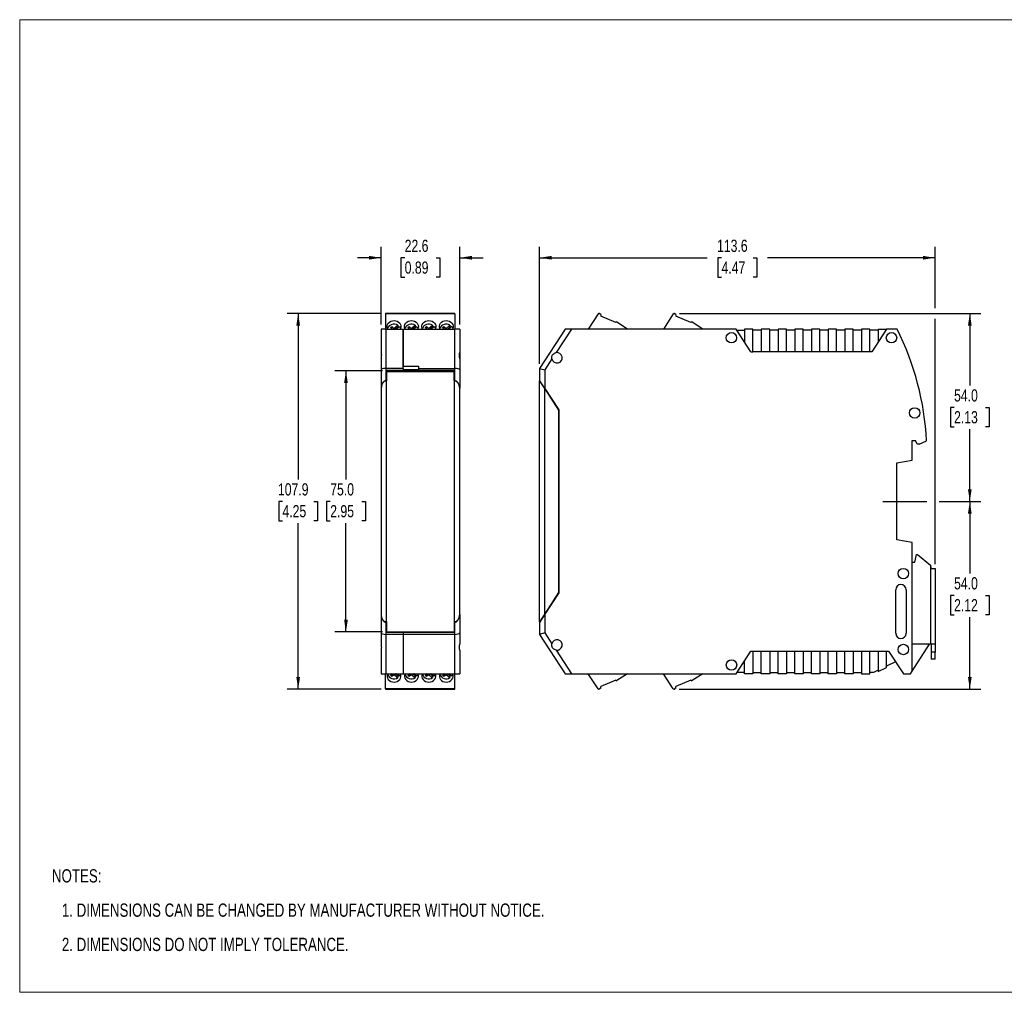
# Model space of a CAD drawing. Header units: millimetres. Extents: x 0 to 432, y 0 to 279.
# Tile 1 of 2: x 0 to 283, y 0 to 279. Entities that reach past the tile are written whole.
import ezdxf

# ---------------------------------------------------------------- set-up
doc = ezdxf.new("R2010")
doc.units = ezdxf.units.MM
doc.linetypes.add('CENTERX2', pattern=[20.32, 12.7, -2.54, 2.54, -2.54])
doc.layers.add('CENTER', color=40, linetype='CENTERX2')
doc.layers.add('DIMENSIONS', color=140, linetype='Continuous', lineweight=25)
doc.layers.add('TEXT', color=140, linetype='Continuous', lineweight=25)
doc.styles.add('SLDTEXTSTYLE0', font='TXT', dxfattribs={"width": 0.75})
doc.dimstyles.new('SLDDIMSTYLE0', dxfattribs={"dimtxt": 3.5, "dimasz": 3.5, "dimexe": 0, "dimexo": 0.0625, "dimgap": 0.875, "dimtad": 0, "dimtih": 1, "dimtoh": 1, "dimdec": 1, "dimrnd": 1e-09, "dimzin": 4, "dimdsep": 46, "dimtxsty": 'SLDTEXTSTYLE0', "dimsah": 1, "dimcen": 0.09, "dimadec": 0, "dimazin": 1, "dimtfac": 1, "dimtdec": 1, "dimtofl": 0, "dimtmove": 0, "dimatfit": 3, "dimfxl": 0, "dimfrac": 2, "dimtolj": 1, "dimtzin": 12, "dimarcsym": 0})
doc.dimstyles.new('SLDDIMSTYLE1', dxfattribs={"dimtxt": 3.5, "dimasz": 3.5, "dimexe": 0, "dimexo": 0.0625, "dimgap": 0.875, "dimtad": 0, "dimtih": 1, "dimtoh": 1, "dimdec": 1, "dimrnd": 1e-09, "dimzin": 12, "dimdsep": 46, "dimtxsty": 'SLDTEXTSTYLE0', "dimsah": 1, "dimcen": 0.09, "dimadec": 0, "dimazin": 3, "dimtfac": 1, "dimtdec": 1, "dimtofl": 0, "dimtmove": 0, "dimatfit": 3, "dimfxl": 0, "dimfrac": 2, "dimtolj": 1, "dimtzin": 12, "dimarcsym": 0})
doc.dimstyles.new('SLDDIMSTYLE2', dxfattribs={"dimtxt": 3.5, "dimasz": 3.5, "dimexe": 0, "dimexo": 0.0625, "dimgap": 0.875, "dimtad": 0, "dimtih": 1, "dimtoh": 1, "dimdec": 1, "dimrnd": 1e-09, "dimzin": 12, "dimdsep": 46, "dimtxsty": 'SLDTEXTSTYLE0', "dimsah": 1, "dimcen": 0.09, "dimadec": 0, "dimazin": 3, "dimtfac": 1, "dimtdec": 1, "dimtmove": 0, "dimatfit": 0, "dimfxl": 0, "dimfrac": 2, "dimtolj": 1, "dimtzin": 12, "dimarcsym": 0})

# ---------------------------------------------------------------- blocks, each defined once
blk = doc.blocks.new('SW_NOTE_0')
at = {"layer": 'TEXT', "color": 0, "char_height": 3.81, "attachment_point": 1, "style": 'SLDTEXTSTYLE0'}
for s, insert in [('NOTES:', (0, 4.91)), ('1. DIMENSIONS CAN BE CHANGED BY MANUFACTURER WITHOUT NOTICE.', (2.86, -4.94)), ('2. DIMENSIONS DO NOT IMPLY TOLERANCE.', (2.86, -14.79))]:
    blk.add_mtext(s, dxfattribs=dict(at, insert=insert))
blk = doc.blocks.new('_D')
at = {"layer": 'DIMENSIONS'}
for p, q in [((264.14, 141.03), (276.13, 141.03)), ((272.96, 141.03), (272.96, 120.34)), ((268.43, 114.02), (267.36, 114.02)), ((267.36, 114.02), (267.36, 108.46)), ((277.48, 114.02), (278.55, 114.02)), ((278.55, 114.02), (278.55, 108.46)), ((267.36, 108.46), (268.43, 108.46)), ((272.96, 87.06), (272.96, 107.75)), ((278.55, 108.46), (277.48, 108.46)), ((189.46, 87.06), (276.13, 87.06))]:
    blk.add_line(p, q, dxfattribs=at)
for points in [[(272.96, 141.03), (272.42, 137.53), (273.49, 137.53)], [(272.96, 87.06), (273.49, 90.56), (272.42, 90.56)]]:
    blk.add_solid(points, dxfattribs=at)
at = {"layer": 'DIMENSIONS', "char_height": 3.5, "attachment_point": 1, "style": 'SLDTEXTSTYLE0'}
for s, insert in [('54.0', (268.43, 119.24)), ('2.12', (268.43, 112.97))]:
    blk.add_mtext(s, dxfattribs=dict(at, insert=insert))
blk = doc.blocks.new('_D_1')
at = {"layer": 'DIMENSIONS'}
for p, q in [((189.55, 195.01), (276.13, 195.01)), ((272.96, 195.01), (272.96, 174.31)), ((268.43, 167.99), (267.36, 167.99)), ((267.36, 167.99), (267.36, 162.44)), ((277.48, 167.99), (278.55, 167.99)), ((278.55, 167.99), (278.55, 162.44)), ((267.36, 162.44), (268.43, 162.44)), ((272.96, 141.03), (272.96, 161.73)), ((278.55, 162.44), (277.48, 162.44)), ((264.14, 141.03), (276.13, 141.03))]:
    blk.add_line(p, q, dxfattribs=at)
for points in [[(272.96, 195.01), (272.42, 191.51), (273.49, 191.51)], [(272.96, 141.03), (273.49, 144.53), (272.42, 144.53)]]:
    blk.add_solid(points, dxfattribs=at)
at = {"layer": 'DIMENSIONS', "char_height": 3.5, "attachment_point": 1, "style": 'SLDTEXTSTYLE0'}
for s, insert in [('54.0', (268.43, 173.22)), ('2.13', (268.43, 166.95))]:
    blk.add_mtext(s, dxfattribs=dict(at, insert=insert))
blk = doc.blocks.new('_D_2')
at = {"layer": 'DIMENSIONS'}
for p, q in [((149.36, 180.5), (149.36, 214.18)), ((262.96, 196.51), (262.96, 214.18)), ((149.36, 211.01), (197.49, 211.01)), ((201.63, 210.98), (200.56, 210.98)), ((200.56, 210.98), (200.56, 205.43)), ((210.68, 210.98), (211.75, 210.98)), ((211.75, 210.98), (211.75, 205.43)), ((262.96, 211.01), (214.82, 211.01)), ((200.56, 205.43), (201.63, 205.43)), ((211.75, 205.43), (210.68, 205.43)), ((262.96, 123), (262.96, 193.51))]:
    blk.add_line(p, q, dxfattribs=at)
for points in [[(149.36, 211.01), (152.86, 210.47), (152.86, 211.55)], [(262.96, 211.01), (259.46, 211.55), (259.46, 210.47)]]:
    blk.add_solid(points, dxfattribs=at)
at = {"layer": 'DIMENSIONS', "char_height": 3.5, "attachment_point": 1, "style": 'SLDTEXTSTYLE0'}
for s, insert in [('113.6', (200.34, 216.2)), ('4.47', (201.63, 209.94))]:
    blk.add_mtext(s, dxfattribs=dict(at, insert=insert))
blk = doc.blocks.new('_D_3')
at = {"layer": 'DIMENSIONS'}
for p, q in [((103.82, 191.8), (103.82, 214.18)), ((126.42, 191.8), (126.42, 214.18)), ((103.82, 211.01), (97.09, 211.01)), ((110.6, 210.98), (109.53, 210.98)), ((109.53, 210.98), (109.53, 205.43)), ((119.65, 210.98), (120.71, 210.98)), ((120.71, 210.98), (120.71, 205.43)), ((126.42, 211.01), (133.15, 211.01)), ((109.53, 205.43), (110.6, 205.43)), ((120.71, 205.43), (119.65, 205.43))]:
    blk.add_line(p, q, dxfattribs=at)
for points in [[(103.82, 211.01), (100.32, 211.55), (100.32, 210.47)], [(126.42, 211.01), (129.92, 210.47), (129.92, 211.55)]]:
    blk.add_solid(points, dxfattribs=at)
at = {"layer": 'DIMENSIONS', "char_height": 3.5, "attachment_point": 1, "style": 'SLDTEXTSTYLE0'}
for s, insert in [('22.6', (110.6, 216.2)), ('0.89', (110.6, 209.94))]:
    blk.add_mtext(s, dxfattribs=dict(at, insert=insert))
blk = doc.blocks.new('_D_4')
at = {"layer": 'DIMENSIONS'}
for p, q in [((104.21, 178.53), (90.56, 178.53)), ((93.73, 178.53), (93.73, 147.32)), ((89.21, 141), (88.14, 141)), ((88.14, 141), (88.14, 135.45)), ((98.26, 141), (99.33, 141)), ((99.33, 141), (99.33, 135.45)), ((88.14, 135.45), (89.21, 135.45)), ((93.73, 103.53), (93.73, 134.74)), ((99.33, 135.45), (98.26, 135.45)), ((104.21, 103.53), (90.56, 103.53))]:
    blk.add_line(p, q, dxfattribs=at)
for points in [[(93.73, 178.53), (93.2, 175.03), (94.27, 175.03)], [(93.73, 103.53), (94.27, 107.03), (93.2, 107.03)]]:
    blk.add_solid(points, dxfattribs=at)
at = {"layer": 'DIMENSIONS', "char_height": 3.5, "attachment_point": 1, "style": 'SLDTEXTSTYLE0'}
for s, insert in [('75.0', (89.21, 146.23)), ('2.95', (89.21, 139.96))]:
    blk.add_mtext(s, dxfattribs=dict(at, insert=insert))
blk = doc.blocks.new('_D_5')
at = {"layer": 'DIMENSIONS'}
for p, q in [((103.8, 195.01), (76.83, 195.01)), ((80, 195.01), (80, 147.33)), ((75.48, 141.01), (74.41, 141.01)), ((74.41, 141.01), (74.41, 135.45)), ((84.53, 141.01), (85.6, 141.01)), ((85.6, 141.01), (85.6, 135.45)), ((74.41, 135.45), (75.48, 135.45)), ((80, 87.06), (80, 134.74)), ((85.6, 135.45), (84.53, 135.45)), ((103.8, 87.06), (76.83, 87.06))]:
    blk.add_line(p, q, dxfattribs=at)
for points in [[(80, 195.01), (79.47, 191.51), (80.54, 191.51)], [(80, 87.06), (80.54, 90.56), (79.47, 90.56)]]:
    blk.add_solid(points, dxfattribs=at)
at = {"layer": 'DIMENSIONS', "char_height": 3.5, "attachment_point": 1, "style": 'SLDTEXTSTYLE0'}
for s, insert in [('107.9', (74.19, 146.23)), ('4.25', (75.48, 139.96))]:
    blk.add_mtext(s, dxfattribs=dict(at, insert=insert))

msp = doc.modelspace()

# ---------------------------------------------------------------- linework, layer by layer
at = {"color": 7, "linetype": 'Continuous', "lineweight": 18}
for p, q in [((0, 0), (0, 279.4)), ((0, 279.4), (431.8, 279.4)), ((0, 0), (431.8, 0))]:
    msp.add_line(p, q, dxfattribs=at)
for p, q in [((125.02, 195.01), (105.07, 195.01)), ((105.07, 195.01), (105.07, 194.92)), ((105.07, 194.92), (105.07, 190.53)), ((125.02, 194.92), (105.07, 194.92)), ((125.02, 194.92), (125.02, 195.01)), ((125.02, 194.92), (125.02, 190.53)), ((166.18, 194.92), (163.33, 190.53)), ((166.93, 194.7), (166.45, 194.98)), ((166.93, 194.7), (166.91, 194.25)), ((171.23, 192.42), (166.91, 194.25)), ((171.23, 192.42), (171.27, 192.47)), ((174.63, 190.53), (171.54, 192.53)), ((187.78, 194.92), (184.93, 190.53)), ((188.53, 194.7), (188.05, 194.98)), ((188.53, 194.7), (188.51, 194.25)), ((192.83, 192.42), (188.51, 194.25)), ((192.83, 192.42), (192.87, 192.47)), ((196.23, 190.53), (193.15, 192.53)), ((103.82, 190.53), (103.82, 183.76)), ((105.32, 190.53), (103.82, 190.53)), ((105.32, 190.53), (110.12, 190.53)), ((105.32, 179.23), (105.32, 190.53)), ((106.5, 190.93), (106.87, 191.25)), ((106.98, 190.53), (106.5, 190.93)), ((106.82, 190.66), (106.87, 190.7)), ((106.87, 191.25), (107.48, 190.73)), ((106.87, 190.7), (106.87, 191.25)), ((106.87, 190.7), (107.07, 190.53)), ((107.48, 190.73), (108.61, 191.68)), ((107.48, 190.53), (107.48, 190.73)), ((108.61, 191.14), (107.89, 190.53)), ((109.11, 191.27), (108.23, 190.53)), ((108.61, 191.68), (108.61, 191.14)), ((110.12, 190.53), (110.12, 179.86)), ((110.12, 190.53), (124.92, 190.53)), ((110.12, 179.23), (110.12, 190.53)), ((111.5, 190.93), (111.87, 191.25)), ((111.98, 190.53), (111.5, 190.93)), ((111.82, 190.66), (111.87, 190.7)), ((111.87, 191.25), (112.48, 190.73)), ((111.87, 190.7), (111.87, 191.25)), ((111.87, 190.7), (112.07, 190.53)), ((112.48, 190.73), (113.61, 191.68)), ((112.48, 190.53), (112.48, 190.73)), ((113.61, 191.14), (112.89, 190.53)), ((114.11, 191.27), (113.23, 190.53)), ((113.61, 191.68), (113.61, 191.14)), ((116.5, 190.93), (116.87, 191.25)), ((116.98, 190.53), (116.5, 190.93)), ((116.82, 190.66), (116.87, 190.7)), ((116.87, 191.25), (117.48, 190.73)), ((116.87, 190.7), (116.87, 191.25)), ((116.87, 190.7), (117.07, 190.53)), ((117.48, 190.73), (118.61, 191.68)), ((117.48, 190.53), (117.48, 190.73)), ((118.61, 191.14), (117.89, 190.53)), ((119.11, 191.27), (118.23, 190.53)), ((118.61, 191.68), (118.61, 191.14)), ((121.5, 190.93), (121.87, 191.25)), ((121.98, 190.53), (121.5, 190.93)), ((121.82, 190.66), (121.87, 190.7)), ((121.87, 191.25), (122.48, 190.73)), ((121.87, 190.7), (121.87, 191.25)), ((121.87, 190.7), (122.07, 190.53)), ((122.48, 190.73), (123.61, 191.68)), ((122.48, 190.53), (122.48, 190.73)), ((123.61, 191.14), (122.89, 190.53)), ((124.11, 191.27), (123.23, 190.53)), ((123.61, 191.68), (123.61, 191.14)), ((124.92, 190.53), (124.92, 179.23)), ((126.42, 190.53), (124.92, 190.53)), ((126.42, 190.53), (126.42, 183.76)), ((156.69, 190.53), (149.36, 179.23)), ((158.48, 190.53), (154.08, 183.76)), ((158.48, 190.53), (156.69, 190.53)), ((205.86, 190.53), (158.48, 190.53)), ((210.08, 184.03), (205.86, 190.53)), ((206.05, 190.23), (208.26, 190.23)), ((208.26, 190.53), (208.26, 186.83)), ((210.66, 190.53), (208.26, 190.53)), ((210.66, 184.03), (210.66, 190.53)), ((213.06, 190.23), (210.66, 190.23)), ((213.06, 190.53), (213.06, 184.03)), ((215.46, 190.53), (213.06, 190.53)), ((215.46, 184.03), (215.46, 190.53)), ((217.86, 190.23), (215.46, 190.23)), ((217.86, 190.53), (217.86, 184.03)), ((220.26, 190.53), (217.86, 190.53)), ((220.26, 184.03), (220.26, 190.53)), ((222.66, 190.23), (220.26, 190.23)), ((222.66, 190.53), (222.66, 184.03)), ((225.06, 190.53), (222.66, 190.53)), ((225.06, 184.03), (225.06, 190.53)), ((227.46, 190.23), (225.06, 190.23)), ((227.46, 190.53), (227.46, 184.03)), ((229.86, 190.53), (227.46, 190.53)), ((229.86, 184.03), (229.86, 190.53)), ((232.26, 190.23), (229.86, 190.23)), ((232.26, 190.53), (232.26, 184.03)), ((234.66, 190.53), (232.26, 190.53)), ((234.66, 184.03), (234.66, 190.53)), ((237.06, 190.23), (234.66, 190.23)), ((237.06, 190.53), (237.06, 184.03)), ((239.46, 190.53), (237.06, 190.53)), ((239.46, 184.03), (239.46, 190.53)), ((241.86, 190.23), (239.46, 190.23)), ((241.86, 190.53), (241.86, 184.03)), ((244.26, 190.53), (241.86, 190.53)), ((244.26, 184.03), (244.26, 190.53)), ((246.66, 190.23), (244.26, 190.23)), ((249.06, 190.53), (244.83, 184.03)), ((246.66, 190.53), (246.66, 186.83)), ((246.66, 190.53), (249.06, 190.53)), ((252.05, 190.53), (249.06, 190.53)), ((210.08, 184.03), (210.66, 184.03)), ((213.06, 184.03), (210.66, 184.03)), ((215.46, 184.03), (213.06, 184.03)), ((217.86, 184.03), (215.46, 184.03)), ((220.26, 184.03), (217.86, 184.03)), ((222.66, 184.03), (220.26, 184.03)), ((225.06, 184.03), (222.66, 184.03)), ((227.46, 184.03), (225.06, 184.03)), ((229.86, 184.03), (227.46, 184.03)), ((232.26, 184.03), (229.86, 184.03)), ((234.66, 184.03), (232.26, 184.03)), ((237.06, 184.03), (234.66, 184.03)), ((239.46, 184.03), (237.06, 184.03)), ((241.86, 184.03), (239.46, 184.03)), ((244.26, 184.03), (241.86, 184.03)), ((244.83, 184.03), (244.26, 184.03)), ((103.82, 183.76), (103.82, 181.93)), ((103.82, 181.93), (103.82, 178.79)), ((126.42, 183.76), (126.42, 181.93)), ((126.42, 181.93), (126.42, 178.79)), ((152.9, 181.93), (150.86, 178.79)), ((103.82, 178.79), (103.82, 173.47)), ((105.32, 175.78), (105.32, 179.23)), ((110.12, 179.23), (105.32, 179.23)), ((105.42, 178.68), (105.42, 175.78)), ((105.42, 178.68), (110.12, 178.68)), ((105.48, 178.53), (124.78, 178.53)), ((105.48, 178.53), (105.48, 178.23)), ((105.48, 175.63), (105.48, 178.23)), ((124.78, 178.23), (105.48, 178.23)), ((110.12, 179.86), (114.62, 179.86)), ((110.12, 179.23), (110.12, 178.68)), ((110.12, 178.89), (114.62, 178.89)), ((110.12, 178.53), (110.12, 178.68)), ((114.62, 179.23), (114.62, 179.86)), ((114.62, 179.23), (124.92, 179.23)), ((114.62, 178.68), (114.62, 179.23)), ((114.62, 178.68), (124.82, 178.68)), ((124.78, 178.23), (124.78, 178.53)), ((124.78, 178.23), (124.78, 175.63)), ((124.82, 175.78), (124.82, 178.68)), ((124.92, 179.23), (124.92, 175.78)), ((126.42, 178.79), (126.42, 173.51)), ((149.36, 179.23), (150.86, 178.79)), ((149.36, 179.23), (149.36, 175.78)), ((150.86, 178.79), (150.86, 173.47)), ((105.32, 175.78), (105.42, 175.78)), ((105.33, 175.63), (105.33, 106.43)), ((105.48, 175.63), (105.33, 175.63)), ((105.48, 178.01), (105.42, 178.01)), ((105.42, 176.66), (105.48, 176.66)), ((105.42, 175.63), (105.42, 175.78)), ((124.82, 178.01), (124.78, 178.01)), ((124.78, 176.66), (124.82, 176.66)), ((124.93, 175.63), (124.78, 175.63)), ((124.82, 175.78), (124.92, 175.78)), ((124.82, 175.78), (124.82, 175.63)), ((124.93, 106.43), (124.93, 175.63)), ((150.86, 173.47), (149.36, 175.78)), ((149.36, 175.78), (149.36, 175.63)), ((149.36, 106.43), (149.36, 175.63)), ((149.36, 175.63), (150.86, 173.32)), ((103.82, 173.47), (103.82, 167.31)), ((103.83, 173.32), (103.83, 108.74)), ((126.43, 108.74), (126.43, 173.32)), ((150.61, 173.86), (150.61, 173.71)), ((150.81, 173.55), (150.81, 173.4)), ((150.86, 173.47), (154.86, 167.31)), ((150.86, 173.32), (154.81, 167.24)), ((150.86, 108.74), (150.86, 173.32)), ((103.82, 167.31), (103.83, 167.31)), ((103.82, 167.31), (103.82, 114.75)), ((154.81, 167.24), (154.81, 114.82)), ((154.86, 167.31), (154.86, 114.75)), ((256.36, 158.53), (257.36, 158.53)), ((256.36, 152.85), (256.36, 158.53)), ((257.87, 157.43), (257.36, 158.53)), ((258.36, 157.43), (260.51, 158.44)), ((258.36, 157.43), (257.87, 157.43)), ((252.01, 152.08), (256.36, 152.85)), ((252.01, 129.98), (252.01, 152.08)), ((256.36, 129.21), (252.01, 129.98)), ((256.36, 92.26), (256.36, 129.21)), ((257.16, 123.53), (257.66, 125.73)), ((257.66, 125.73), (257.96, 125.73)), ((257.96, 125.73), (261.66, 122.73)), ((256.36, 123.53), (257.16, 123.53)), ((261.66, 122.73), (261.66, 121.73)), ((261.86, 122.18), (261.66, 122.18)), ((261.66, 121.73), (261.66, 100.03)), ((261.66, 121.73), (262.96, 121.73)), ((261.86, 121.73), (261.86, 122.18)), ((262.96, 121.73), (262.96, 100.03)), ((103.82, 114.75), (103.82, 108.59)), ((103.83, 114.75), (103.82, 114.75)), ((154.81, 114.82), (150.86, 108.74)), ((154.86, 114.75), (150.86, 108.59)), ((251.66, 103.13), (251.66, 115.63)), ((254.66, 115.63), (254.66, 103.13)), ((103.82, 108.59), (103.82, 103.27)), ((126.42, 108.55), (126.42, 103.27)), ((150.86, 108.74), (149.36, 106.43)), ((150.86, 108.59), (149.36, 106.28)), ((150.61, 108.36), (150.61, 108.21)), ((150.81, 108.66), (150.81, 108.51)), ((150.86, 108.59), (150.86, 103.27)), ((105.32, 102.83), (105.32, 106.28)), ((105.32, 106.28), (105.42, 106.28)), ((105.33, 106.43), (105.48, 106.43)), ((105.42, 106.28), (105.42, 106.43)), ((105.42, 106.28), (105.42, 103.38)), ((105.48, 103.53), (105.48, 106.43)), ((124.78, 106.43), (124.93, 106.43)), ((124.78, 106.43), (124.78, 103.53)), ((124.82, 106.43), (124.82, 106.28)), ((124.82, 106.28), (124.82, 103.38)), ((124.82, 106.28), (124.92, 106.28)), ((124.92, 106.28), (124.92, 102.83)), ((149.36, 106.43), (149.36, 106.28)), ((149.36, 106.28), (149.36, 102.83)), ((103.82, 103.27), (103.82, 100.13)), ((105.32, 91.53), (105.32, 102.83)), ((110.12, 102.83), (105.32, 102.83)), ((110.12, 103.38), (105.42, 103.38)), ((105.48, 103.53), (124.78, 103.53)), ((110.12, 103.53), (110.12, 103.38)), ((110.12, 103.38), (110.12, 102.83)), ((124.82, 103.38), (110.12, 103.38)), ((124.92, 102.83), (110.12, 102.83)), ((110.12, 102.83), (110.12, 91.53)), ((124.92, 102.83), (124.92, 91.53)), ((126.42, 103.27), (126.42, 100.13)), ((150.86, 103.27), (149.36, 102.83)), ((149.36, 102.83), (156.69, 91.53)), ((150.86, 103.27), (152.9, 100.13)), ((261.66, 100.03), (256.36, 100.03)), ((256.36, 92.26), (261.4, 100.03)), ((262.96, 100.03), (261.66, 100.03)), ((261.86, 100.03), (261.86, 97.73)), ((262.96, 100.03), (262.96, 97.73)), ((103.82, 98.31), (103.82, 91.53)), ((126.42, 98.31), (126.42, 91.53)), ((154.08, 98.31), (158.48, 91.53)), ((205.86, 91.53), (210.08, 98.03)), ((210.08, 98.03), (210.66, 98.03)), ((210.66, 98.03), (213.06, 98.03)), ((210.66, 98.03), (210.66, 91.53)), ((213.06, 98.03), (215.46, 98.03)), ((213.06, 91.53), (213.06, 98.03)), ((215.46, 98.03), (217.86, 98.03)), ((215.46, 98.03), (215.46, 91.53)), ((217.86, 98.03), (220.26, 98.03)), ((217.86, 91.53), (217.86, 98.03)), ((220.26, 98.03), (222.66, 98.03)), ((220.26, 98.03), (220.26, 91.53)), ((222.66, 98.03), (225.06, 98.03)), ((222.66, 91.53), (222.66, 98.03)), ((225.06, 98.03), (227.46, 98.03)), ((225.06, 98.03), (225.06, 91.53)), ((227.46, 98.03), (229.86, 98.03)), ((227.46, 91.53), (227.46, 98.03)), ((229.86, 98.03), (232.26, 98.03)), ((229.86, 98.03), (229.86, 91.53)), ((232.26, 98.03), (234.66, 98.03)), ((232.26, 91.53), (232.26, 98.03)), ((234.66, 98.03), (237.06, 98.03)), ((234.66, 98.03), (234.66, 91.53)), ((237.06, 98.03), (239.46, 98.03)), ((237.06, 91.53), (237.06, 98.03)), ((239.46, 98.03), (241.86, 98.03)), ((239.46, 98.03), (239.46, 91.53)), ((241.86, 98.03), (244.26, 98.03)), ((241.86, 98.03), (241.86, 91.53)), ((244.26, 98.03), (246.66, 98.03)), ((244.26, 91.53), (244.26, 98.03)), ((246.66, 98.03), (249.06, 98.03)), ((246.66, 98.03), (246.66, 92.16)), ((249.06, 98.03), (249.63, 98.03)), ((249.06, 93.34), (249.06, 98.03)), ((249.63, 98.03), (253.86, 91.53)), ((262.96, 97.73), (261.86, 97.73)), ((261.86, 97.73), (261.86, 95.73)), ((262.96, 95.73), (262.96, 97.73)), ((208.26, 91.53), (208.26, 95.23)), ((251.65, 94.93), (249.06, 93.67)), ((262.96, 95.73), (261.86, 95.73)), ((103.82, 91.53), (105.32, 91.53)), ((105.07, 87.15), (105.07, 91.53)), ((105.32, 91.53), (110.12, 91.53)), ((106.97, 91.53), (106.5, 91.14)), ((106.5, 91.14), (106.87, 90.82)), ((106.82, 91.41), (106.87, 91.37)), ((106.87, 91.37), (107.06, 91.53)), ((106.87, 91.37), (106.87, 90.82)), ((106.87, 90.82), (107.48, 91.34)), ((107.48, 91.53), (107.48, 91.34)), ((107.48, 91.34), (108.61, 90.39)), ((108.61, 90.93), (107.9, 91.53)), ((109.11, 90.8), (108.24, 91.53)), ((108.61, 90.93), (108.61, 90.39)), ((110.12, 91.53), (124.92, 91.53)), ((111.97, 91.53), (111.5, 91.14)), ((111.5, 91.14), (111.87, 90.82)), ((111.82, 91.41), (111.87, 91.37)), ((111.87, 91.37), (112.06, 91.53)), ((111.87, 91.37), (111.87, 90.82)), ((111.87, 90.82), (112.48, 91.34)), ((112.48, 91.53), (112.48, 91.34)), ((112.48, 91.34), (113.61, 90.39)), ((113.61, 90.93), (112.9, 91.53)), ((114.11, 90.8), (113.24, 91.53)), ((113.61, 90.93), (113.61, 90.39)), ((116.97, 91.53), (116.5, 91.14)), ((116.5, 91.14), (116.87, 90.82)), ((116.82, 91.41), (116.87, 91.37)), ((116.87, 91.37), (117.06, 91.53)), ((116.87, 91.37), (116.87, 90.82)), ((116.87, 90.82), (117.48, 91.34)), ((117.48, 91.53), (117.48, 91.34)), ((117.48, 91.34), (118.61, 90.39)), ((118.61, 90.93), (117.9, 91.53)), ((119.11, 90.8), (118.24, 91.53)), ((118.61, 90.93), (118.61, 90.39)), ((121.97, 91.53), (121.5, 91.14)), ((121.5, 91.14), (121.87, 90.82)), ((121.82, 91.41), (121.87, 91.37)), ((121.87, 91.37), (122.06, 91.53)), ((121.87, 91.37), (121.87, 90.82)), ((121.87, 90.82), (122.48, 91.34)), ((122.48, 91.53), (122.48, 91.34)), ((122.48, 91.34), (123.61, 90.39)), ((123.61, 90.93), (122.9, 91.53)), ((124.11, 90.8), (123.24, 91.53)), ((123.61, 90.93), (123.61, 90.39)), ((124.92, 91.53), (126.42, 91.53)), ((125.02, 87.15), (125.02, 91.53)), ((156.69, 91.53), (158.48, 91.53)), ((158.48, 91.53), (205.86, 91.53)), ((166.18, 87.15), (163.33, 91.53)), ((174.62, 91.53), (171.54, 89.54)), ((187.78, 87.15), (184.93, 91.53)), ((196.22, 91.53), (193.15, 89.54)), ((208.26, 91.83), (206.05, 91.83)), ((210.66, 91.53), (208.26, 91.53)), ((210.66, 91.83), (213.06, 91.83)), ((215.46, 91.53), (213.06, 91.53)), ((215.46, 91.83), (217.86, 91.83)), ((220.26, 91.53), (217.86, 91.53)), ((220.26, 91.83), (222.66, 91.83)), ((225.06, 91.53), (222.66, 91.53)), ((225.06, 91.83), (227.46, 91.83)), ((229.86, 91.53), (227.46, 91.53)), ((229.86, 91.83), (232.26, 91.83)), ((234.66, 91.53), (232.26, 91.53)), ((234.66, 91.83), (237.06, 91.83)), ((239.46, 91.53), (237.06, 91.53)), ((239.46, 91.83), (241.86, 91.83)), ((241.86, 91.53), (244.26, 91.53)), ((245.29, 91.83), (244.26, 91.83)), ((246.66, 92.5), (245.29, 91.83)), ((246.66, 92.16), (249.06, 93.34)), ((253.86, 91.53), (255.88, 91.53)), ((255.88, 91.53), (256.36, 92.26)), ((171.23, 89.65), (166.91, 87.82)), ((166.93, 87.37), (166.91, 87.82)), ((171.23, 89.65), (171.27, 89.6)), ((192.83, 89.65), (188.51, 87.82)), ((188.53, 87.37), (188.51, 87.82)), ((192.83, 89.65), (192.87, 89.6)), ((125.02, 87.15), (105.07, 87.15)), ((105.07, 87.15), (105.07, 87.06)), ((105.07, 87.06), (125.02, 87.06)), ((125.02, 87.06), (125.02, 87.15)), ((166.93, 87.37), (166.45, 87.09)), ((188.53, 87.37), (188.05, 87.09))]:
    msp.add_line(p, q)
at = {"flags": 128}
for points in [[(105.75, 190.53), (105.67, 190.68), (105.56, 191.07), (105.56, 191.47), (105.67, 191.87), (105.9, 192.23), (106.22, 192.53), (106.61, 192.76), (107.06, 192.9), (107.54, 192.95), (108.02, 192.9), (108.47, 192.76), (108.87, 192.53), (109.19, 192.23), (109.41, 191.87), (109.53, 191.47), (109.53, 191.07), (109.41, 190.68), (109.34, 190.53)], [(110.75, 190.53), (110.67, 190.68), (110.56, 191.07), (110.56, 191.47), (110.67, 191.87), (110.9, 192.23), (111.22, 192.53), (111.61, 192.76), (112.06, 192.9), (112.54, 192.95), (113.02, 192.9), (113.47, 192.76), (113.87, 192.53), (114.19, 192.23), (114.41, 191.87), (114.53, 191.47), (114.53, 191.07), (114.41, 190.68), (114.34, 190.53)], [(115.75, 190.53), (115.67, 190.68), (115.56, 191.07), (115.56, 191.47), (115.67, 191.87), (115.9, 192.23), (116.22, 192.53), (116.61, 192.76), (117.06, 192.9), (117.54, 192.95), (118.02, 192.9), (118.47, 192.76), (118.87, 192.53), (119.19, 192.23), (119.41, 191.87), (119.53, 191.47), (119.53, 191.07), (119.41, 190.68), (119.34, 190.53)], [(120.75, 190.53), (120.67, 190.68), (120.56, 191.07), (120.56, 191.47), (120.67, 191.87), (120.9, 192.23), (121.22, 192.53), (121.61, 192.76), (122.06, 192.9), (122.54, 192.95), (123.02, 192.9), (123.47, 192.76), (123.87, 192.53), (124.19, 192.23), (124.41, 191.87), (124.53, 191.47), (124.53, 191.07), (124.41, 190.68), (124.34, 190.53)], [(109.11, 191.27), (109.33, 190.91), (109.41, 190.67)], [(114.11, 191.27), (114.33, 190.91), (114.41, 190.67)], [(119.11, 191.27), (119.33, 190.91), (119.41, 190.67)], [(124.11, 191.27), (124.33, 190.91), (124.41, 190.67)], [(105.48, 105.43), (105.44, 105.43), (105.42, 105.42)], [(124.82, 105.43), (124.82, 105.43), (124.78, 105.43)], [(105.42, 104.04), (105.44, 104.03), (105.48, 104.03)], [(124.78, 104.03), (124.82, 104.03), (124.82, 104.04)], [(105.74, 91.53), (105.67, 91.39), (105.56, 91), (105.56, 90.59), (105.67, 90.2), (105.9, 89.84), (106.22, 89.54), (106.61, 89.31), (107.06, 89.17), (107.54, 89.12), (108.02, 89.17), (108.47, 89.31), (108.87, 89.54), (109.19, 89.84), (109.41, 90.2), (109.53, 90.59), (109.53, 91), (109.41, 91.39), (109.34, 91.53)], [(109.41, 91.4), (109.33, 91.16), (109.11, 90.8)], [(110.74, 91.53), (110.67, 91.39), (110.56, 91), (110.56, 90.59), (110.67, 90.2), (110.9, 89.84), (111.22, 89.54), (111.61, 89.31), (112.06, 89.17), (112.54, 89.12), (113.02, 89.17), (113.47, 89.31), (113.87, 89.54), (114.19, 89.84), (114.41, 90.2), (114.53, 90.59), (114.53, 91), (114.41, 91.39), (114.34, 91.53)], [(114.41, 91.4), (114.33, 91.16), (114.11, 90.8)], [(115.74, 91.53), (115.67, 91.39), (115.56, 91), (115.56, 90.59), (115.67, 90.2), (115.9, 89.84), (116.22, 89.54), (116.61, 89.31), (117.06, 89.17), (117.54, 89.12), (118.02, 89.17), (118.47, 89.31), (118.87, 89.54), (119.19, 89.84), (119.41, 90.2), (119.53, 90.59), (119.53, 91), (119.41, 91.39), (119.34, 91.53)], [(119.41, 91.4), (119.33, 91.16), (119.11, 90.8)], [(120.74, 91.53), (120.67, 91.39), (120.56, 91), (120.56, 90.59), (120.67, 90.2), (120.9, 89.84), (121.22, 89.54), (121.61, 89.31), (122.06, 89.17), (122.54, 89.12), (123.02, 89.17), (123.47, 89.31), (123.87, 89.54), (124.19, 89.84), (124.41, 90.2), (124.53, 90.59), (124.53, 91), (124.41, 91.39), (124.34, 91.53)], [(124.41, 91.4), (124.33, 91.16), (124.11, 90.8)]]:
    msp.add_lwpolyline(points, dxfattribs=at)
for centre in [(204.46, 188.03), (250.46, 188.03), (257.11, 166.43), (253.86, 120.28), (253.86, 98.48), (204.49, 94.03)]:
    msp.add_circle(centre, 1.5)
for centre, radius, start, end in [((166.35, 194.81), 0.2, 59.5, 147), ((171.44, 192.37), 0.2, 57, 147), ((187.95, 194.81), 0.2, 59.5, 147), ((193.04, 192.37), 0.2, 57, 147), ((107.55, 190), 1.99, 57.7396, 160.4751), ((107.67, 189.5), 1.89, 53.2635, 60.196), ((112.55, 190), 1.99, 57.7396, 160.4751), ((112.67, 189.5), 1.89, 53.2635, 60.196), ((117.55, 190), 1.99, 57.7396, 160.4751), ((117.67, 189.5), 1.89, 53.2635, 60.196), ((122.55, 190), 1.99, 57.7396, 160.4751), ((122.67, 189.5), 1.89, 53.2635, 60.196), ((180.61, 154.53), 80, 2.7977, 26.7437), ((154.36, 182.28), 1.5, 193.5173, 100.4827), ((253.16, 115.63), 1.5, 0, 180), ((253.16, 103.13), 1.5, 180, 0), ((154.36, 99.78), 1.5, 259.5173, 166.4827), ((107.55, 92.07), 1.99, 199.5249, 302.2604), ((107.67, 92.57), 1.89, 299.804, 306.7365), ((112.55, 92.07), 1.99, 199.5249, 302.2604), ((112.67, 92.57), 1.89, 299.804, 306.7365), ((117.55, 92.07), 1.99, 199.5249, 302.2604), ((117.67, 92.57), 1.89, 299.804, 306.7365), ((122.55, 92.07), 1.99, 199.5249, 302.2604), ((122.67, 92.57), 1.89, 299.804, 306.7365), ((171.44, 89.7), 0.2, 213, 303), ((193.04, 89.7), 0.2, 213, 303), ((166.35, 87.26), 0.2, 213, 300.5), ((187.95, 87.26), 0.2, 213, 300.5)]:
    msp.add_arc(centre, radius, start, end)
for centre, major_axis, ratio, start_param, end_param in [((105.32, 178.79), (1.5, 0), 0.296213, 1.570796, 3.141593), ((124.92, 178.79), (1.5, 0), 0.296213, 0, 1.570796), ((105.32, 173.47), (0, 2.31), 0.649408, 0, 1.570796), ((105.33, 173.32), (0, 2.31), 0.649408, 0, 1.570796), ((124.92, 173.47), (0, 2.31), 0.649408, 4.712389, 6.283185), ((124.93, 173.32), (0, 2.31), 0.649408, 4.712389, 6.283185), ((105.32, 108.59), (0, 2.31), 0.649408, 1.570796, 3.141593), ((105.33, 108.74), (0, 2.31), 0.649408, 1.570796, 3.141593), ((124.92, 108.59), (0, 2.31), 0.649408, 3.141593, 4.712389), ((124.93, 108.74), (0, 2.31), 0.649408, 3.141593, 4.712389), ((105.32, 103.27), (1.5, 0), 0.296213, 3.141593, 4.712389), ((124.92, 103.27), (1.5, 0), 0.296213, 4.712389, 6.283185)]:
    msp.add_ellipse(centre, major_axis=major_axis, ratio=ratio, start_param=start_param, end_param=end_param)
for points in [[(103.82, 183.76), (103.82, 183.74), (103.83, 183.71), (103.84, 183.63), (103.85, 183.58), (103.87, 183.47), (103.88, 183.41), (103.89, 183.26), (103.9, 183.18), (103.9, 182.93), (103.88, 182.73), (103.85, 182.44), (103.84, 182.33), (103.83, 182.13), (103.82, 182.03), (103.82, 181.93)], [(126.42, 181.93), (126.42, 182.03), (126.42, 182.13), (126.4, 182.33), (126.39, 182.43), (126.37, 182.63), (126.36, 182.73), (126.35, 182.92), (126.35, 183.01), (126.35, 183.27), (126.36, 183.42), (126.39, 183.58), (126.4, 183.63), (126.42, 183.71), (126.42, 183.74), (126.42, 183.76)], [(152.9, 181.93), (152.87, 182.03), (152.86, 182.13), (152.85, 182.33), (152.86, 182.43), (152.89, 182.63), (152.92, 182.73), (152.99, 182.92), (153.04, 183.01), (153.21, 183.27), (153.35, 183.42), (153.61, 183.58), (153.7, 183.63), (153.88, 183.71), (153.98, 183.74), (154.08, 183.76)], [(103.82, 100.13), (103.82, 100.03), (103.83, 99.93), (103.84, 99.73), (103.85, 99.63), (103.87, 99.43), (103.88, 99.33), (103.89, 99.14), (103.9, 99.05), (103.9, 98.79), (103.88, 98.65), (103.85, 98.48), (103.84, 98.43), (103.83, 98.35), (103.82, 98.32), (103.82, 98.31)], [(126.42, 98.31), (126.42, 98.32), (126.42, 98.35), (126.4, 98.43), (126.39, 98.48), (126.37, 98.59), (126.36, 98.65), (126.35, 98.8), (126.35, 98.88), (126.35, 99.13), (126.36, 99.33), (126.39, 99.63), (126.4, 99.73), (126.42, 99.93), (126.42, 100.03), (126.42, 100.13)], [(154.08, 98.31), (153.98, 98.32), (153.88, 98.35), (153.7, 98.43), (153.61, 98.48), (153.44, 98.59), (153.36, 98.65), (153.22, 98.8), (153.15, 98.88), (152.99, 99.13), (152.91, 99.33), (152.86, 99.63), (152.85, 99.73), (152.86, 99.93), (152.87, 100.03), (152.9, 100.13)]]:
    msp.add_open_spline(points, degree=3, knots=[0, 0, 0, 0, 0.125, 0.125, 0.25, 0.25, 0.375, 0.375, 0.5, 0.5, 0.75, 0.75, 0.875, 0.875, 1, 1, 1, 1])
at = {"layer": 'CENTER'}
msp.add_line((247.92, 141.03), (262.87, 141.03), dxfattribs=at)
at = {"layer": 'DIMENSIONS'}
for p, q in [((187.95, 195.01), (188.28, 195.01)), ((187.95, 87.06), (188.19, 87.06))]:
    msp.add_line(p, q, dxfattribs=at)

# ---------------------------------------------------------------- block references
at = {"layer": 'TEXT'}
msp.add_blockref('SW_NOTE_0', (9.26, 30.45), dxfattribs=at)

# ---------------------------------------------------------------- dimensions: what is measured, and where the dimension line sits
at = {"layer": 'DIMENSIONS'}
for base, p1, p2, angle, dimstyle, picture, middle in [((103.82, 211.01), (126.42, 190.53), (103.82, 190.53), 0, 'SLDDIMSTYLE2', '_D_3', (115.12, 211.01)), ((80.0045, 87.0613), (105.0666, 195.0084), (105.0666, 87.0613), 90, 'SLDDIMSTYLE1', '_D_5', (80.0045, 141.0349)), ((272.96, 141.03), (188.28, 195.01), (262.87, 141.03), 90, 'SLDDIMSTYLE0', '_D_1', (272.96, 168.02)), ((93.73, 103.53), (105.48, 178.53), (105.48, 103.53), 90, 'SLDDIMSTYLE0', '_D_4', (93.73, 141.03)), ((272.96, 141.03), (188.19, 87.06), (262.87, 141.03), 90, 'SLDDIMSTYLE0', '_D', (272.96, 114.05))]:
    dim = msp.add_linear_dim(base=base, p1=p1, p2=p2, angle=angle, dimstyle=dimstyle, dxfattribs=at)
    dim.commit()
    dim.dimension.update_dxf_attribs({"geometry": picture, "text_midpoint": middle, "dimtype": 160})
dim = msp.add_linear_dim(base=(262.96, 211.01), p1=(149.36, 179.23), p2=(262.96, 121.73), dimstyle='SLDDIMSTYLE1', dxfattribs=at)
dim.commit()
dim.dimension.update_dxf_attribs({"geometry": '_D_2', "text_midpoint": (206.16, 211.01), "dimtype": 160})

doc.saveas('drawing.dxf')
